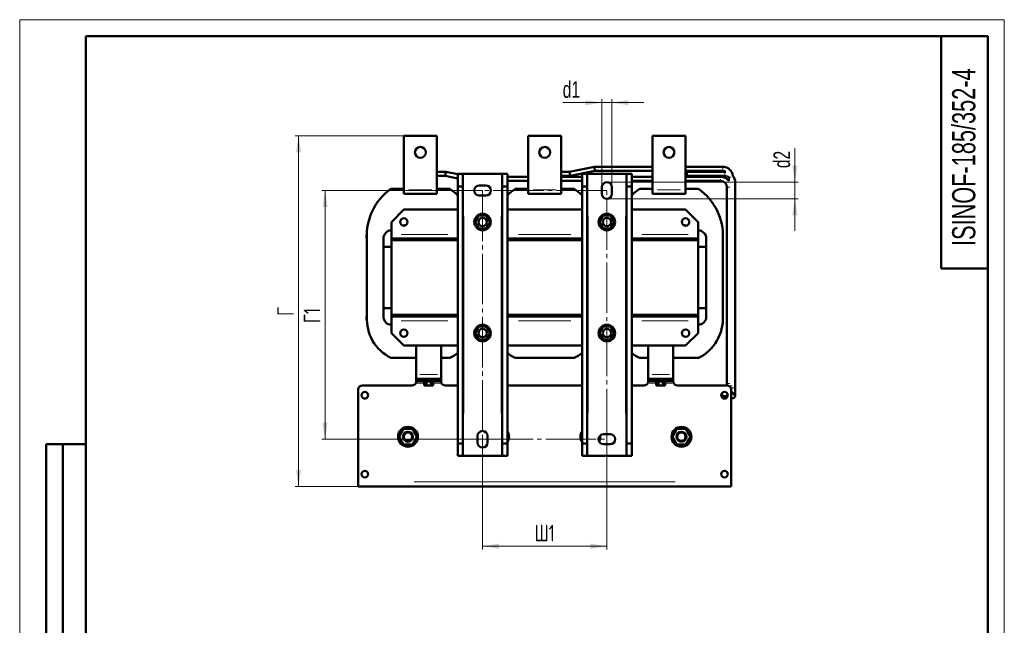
# Model space of a CAD drawing. Header units: millimetres. Extents: x 0 to 1188, y 0 to 1680.
# Tile 2 of 2: x 0 to 1188, y 950 to 1680. Entities that reach past the tile are written whole.
import ezdxf

# ---------------------------------------------------------------- set-up
doc = ezdxf.new("R2010")
doc.units = ezdxf.units.MM
doc.header["$LTSCALE"] = 4
doc.linetypes.add('SLD-Осевая', pattern=[19.05, 15.24, -1.27, 1.27, -1.27])
doc.linetypes.add('SLD-Сплошная', pattern=[0])
doc.styles.add('SLDTEXTSTYLE0', font='TXT', dxfattribs={"width": 0.7})
doc.styles.add('SLDTEXTSTYLE1', font='TXT', dxfattribs={"width": 0.7, "bigfont": 'bigfont'})
doc.dimstyles.new('SLDDIMSTYLE0', dxfattribs={"dimtxt": 20, "dimasz": 20, "dimexe": 0, "dimexo": 0.0625, "dimgap": 5, "dimtad": 2, "dimdec": 1, "dimrnd": 1e-09, "dimzin": 12, "dimdsep": 46, "dimtxsty": 'SLDTEXTSTYLE0', "dimsah": 1, "dimcen": 0.09, "dimadec": 0, "dimazin": 3, "dimtfac": 1, "dimtdec": 3, "dimtofl": 0, "dimtmove": 0, "dimatfit": 3, "dimfxl": 0, "dimfrac": 2, "dimtolj": 1, "dimtzin": 12, "dimarcsym": 0})
doc.dimstyles.new('SLDDIMSTYLE1', dxfattribs={"dimtxt": 20, "dimasz": 20, "dimexe": 0, "dimexo": 0.0625, "dimgap": 5, "dimtad": 2, "dimdec": 1, "dimrnd": 1e-09, "dimzin": 12, "dimdsep": 46, "dimtxsty": 'SLDTEXTSTYLE0', "dimsah": 1, "dimcen": 0.09, "dimadec": 0, "dimazin": 3, "dimtfac": 1, "dimtdec": 3, "dimtmove": 0, "dimatfit": 0, "dimfxl": 0, "dimfrac": 2, "dimtolj": 1, "dimtzin": 12, "dimarcsym": 0})

# ---------------------------------------------------------------- blocks, each defined once
blk = doc.blocks.new('_D_2')
at = {"color": 7, "linetype": 'SLD-Сплошная', "lineweight": 0}
for p, q in [((558.5, 1174), (558.5, 1041)), ((708.5, 1174), (708.5, 1041)), ((558.5, 1045), (708.5, 1045))]:
    blk.add_line(p, q, dxfattribs=at)
at = {"color": 7, "linetype": 'SLD-Сплошная', "lineweight": 18}
for points in [[(558.5, 1045), (578.5, 1041.9), (578.5, 1048.1)], [(708.5, 1045), (688.5, 1048.1), (688.5, 1041.9)]]:
    blk.add_solid(points, dxfattribs=at)
at = {"color": 7, "linetype": 'SLD-Сплошная', "lineweight": 18, "insert": (621.4, 1070.8), "char_height": 20, "attachment_point": 1, "style": 'SLDTEXTSTYLE1'}
blk.add_mtext('Ш1', dxfattribs=at)
blk = doc.blocks.new('_D_3')
at = {"color": 7, "linetype": 'SLD-Сплошная', "lineweight": 0}
for p, q in [((558.4, 1474), (364.5, 1474)), ((368.5, 1474), (368.5, 1174)), ((558.4, 1174), (364.5, 1174))]:
    blk.add_line(p, q, dxfattribs=at)
at = {"color": 7, "linetype": 'SLD-Сплошная', "lineweight": 18}
for points in [[(368.5, 1474), (365.4, 1454), (371.5, 1454)], [(368.5, 1174), (371.5, 1194), (365.4, 1194)]]:
    blk.add_solid(points, dxfattribs=at)
at = {"color": 7, "linetype": 'SLD-Сплошная', "lineweight": 18, "insert": (342.7, 1314.1), "char_height": 20, "attachment_point": 1, "rotation": 90, "style": 'SLDTEXTSTYLE1'}
blk.add_mtext('Г1', dxfattribs=at)
blk = doc.blocks.new('_D_4')
at = {"color": 7, "linetype": 'SLD-Сплошная', "lineweight": 0}
for p, q in [((463.4, 1540), (332.5, 1540)), ((336.5, 1540), (336.5, 1117)), ((408.4, 1117), (332.5, 1117))]:
    blk.add_line(p, q, dxfattribs=at)
at = {"color": 7, "linetype": 'SLD-Сплошная', "lineweight": 18}
for points in [[(336.5, 1540), (333.4, 1520), (339.5, 1520)], [(336.5, 1117), (339.5, 1137), (333.4, 1137)]]:
    blk.add_solid(points, dxfattribs=at)
at = {"color": 7, "linetype": 'SLD-Сплошная', "lineweight": 18, "insert": (310.7, 1322.8), "char_height": 20, "attachment_point": 1, "rotation": 90, "style": 'SLDTEXTSTYLE1'}
blk.add_mtext('Г', dxfattribs=at)
blk = doc.blocks.new('_D_5')
at = {"color": 7, "linetype": 'SLD-Сплошная', "lineweight": 0}
for p, q in [((702.5, 1478), (702.5, 1584)), ((714.5, 1478), (714.5, 1584)), ((702.5, 1580), (655.2, 1580)), ((702.5, 1580), (714.5, 1580)), ((714.5, 1580), (752.9, 1580))]:
    blk.add_line(p, q, dxfattribs=at)
at = {"color": 7, "linetype": 'SLD-Сплошная', "lineweight": 18}
for points in [[(702.5, 1580), (682.5, 1583.1), (682.5, 1576.9)], [(714.5, 1580), (734.5, 1576.9), (734.5, 1583.1)]]:
    blk.add_solid(points, dxfattribs=at)
at = {"color": 7, "linetype": 'SLD-Сплошная', "lineweight": 18, "insert": (655.2, 1605.8), "char_height": 20, "attachment_point": 1, "style": 'SLDTEXTSTYLE0'}
blk.add_mtext('d1', dxfattribs=at)
blk = doc.blocks.new('_D_6')
at = {"color": 7, "linetype": 'SLD-Сплошная', "lineweight": 0}
for p, q in [((935.3, 1484), (935.3, 1525.1)), ((708.5, 1484), (939.3, 1484)), ((935.3, 1484), (935.3, 1464)), ((708.5, 1464), (939.3, 1464)), ((935.3, 1464), (935.3, 1425.5))]:
    blk.add_line(p, q, dxfattribs=at)
at = {"color": 7, "linetype": 'SLD-Сплошная', "lineweight": 18}
for points in [[(935.3, 1484), (938.3, 1504), (932.2, 1504)], [(935.3, 1464), (932.2, 1444), (938.3, 1444)]]:
    blk.add_solid(points, dxfattribs=at)
at = {"color": 7, "linetype": 'SLD-Сплошная', "lineweight": 18, "insert": (909.5, 1501), "char_height": 20, "attachment_point": 1, "rotation": 90, "style": 'SLDTEXTSTYLE0'}
blk.add_mtext('d2', dxfattribs=at)

msp = doc.modelspace()

# ---------------------------------------------------------------- linework, layer by layer
at = {"color": 7, "linetype": 'SLD-Сплошная', "lineweight": 18}
for p, q in [((0, 1680), (1188, 1680)), ((0, 1680), (0, 0)), ((1188, 1680), (1188, 0))]:
    msp.add_line(p, q, dxfattribs=at)
at = {"color": 7, "linetype": 'SLD-Сплошная', "lineweight": 50}
for p, q in [((80, 1660), (80, 20)), ((1168, 1660), (80, 1660)), ((80, 1660), (80, 20)), ((1112, 1660), (1112, 1380)), ((1168, 20), (1168, 1660)), ((503.46, 1539.99), (463.46, 1539.99)), ((463.46, 1539.99), (463.46, 1474.99)), ((503.46, 1474.99), (503.46, 1539.99)), ((653.46, 1539.99), (613.46, 1539.99)), ((613.46, 1539.99), (613.46, 1474.99)), ((653.46, 1474.99), (653.46, 1539.99)), ((803.46, 1539.99), (763.46, 1539.99)), ((763.46, 1539.99), (763.46, 1474.99)), ((803.46, 1474.99), (803.46, 1539.99)), ((693.56, 1502.58), (663.56, 1496.58)), ((664.05, 1491.58), (694.05, 1497.58)), ((763.46, 1502.58), (693.56, 1502.58)), ((693.56, 1502.58), (694.05, 1497.58)), ((694.05, 1497.58), (763.46, 1497.58)), ((848.25, 1502.58), (803.46, 1502.58)), ((803.46, 1497.58), (848.25, 1497.58)), ((514.05, 1496.58), (503.46, 1496.58)), ((503.46, 1491.58), (513.56, 1491.58)), ((514.05, 1496.58), (513.56, 1491.58)), ((513.56, 1491.58), (528.46, 1488.6)), ((528.46, 1493.7), (514.05, 1496.58)), ((528.46, 1493.99), (534.71, 1493.99)), ((528.46, 1478.99), (528.46, 1493.99)), ((534.71, 1493.99), (534.71, 1478.99)), ((534.71, 1493.99), (535.96, 1493.99)), ((535.96, 1493.99), (580.96, 1493.99)), ((580.96, 1493.99), (582.21, 1493.99)), ((582.21, 1493.99), (588.46, 1493.99)), ((582.21, 1478.99), (582.21, 1493.99)), ((588.46, 1493.99), (588.46, 1478.99)), ((613.46, 1490.58), (588.46, 1490.58)), ((588.46, 1485.58), (613.46, 1485.58)), ((663.56, 1496.58), (653.46, 1496.58)), ((653.46, 1491.58), (664.05, 1491.58)), ((678.46, 1490.58), (653.46, 1490.58)), ((653.46, 1485.58), (678.46, 1485.58)), ((663.56, 1496.58), (664.05, 1491.58)), ((678.46, 1493.99), (684.71, 1493.99)), ((678.46, 1478.99), (678.46, 1493.99)), ((684.71, 1493.99), (684.71, 1478.99)), ((684.71, 1493.99), (685.96, 1493.99)), ((685.96, 1493.99), (730.96, 1493.99)), ((730.96, 1493.99), (732.21, 1493.99)), ((732.21, 1493.99), (738.46, 1493.99)), ((732.21, 1478.99), (732.21, 1493.99)), ((738.46, 1493.99), (738.46, 1478.99)), ((763.46, 1490.58), (738.46, 1490.58)), ((738.46, 1485.58), (763.46, 1485.58)), ((804.98, 1496.58), (803.46, 1496.58)), ((803.46, 1491.58), (804.98, 1491.58)), ((845.75, 1490.58), (803.46, 1490.58)), ((803.46, 1485.58), (845.75, 1485.58)), ((850.75, 1496.58), (804.98, 1496.58)), ((804.98, 1494.08), (804.98, 1496.58)), ((804.98, 1496.58), (804.98, 1491.58)), ((804.98, 1491.58), (804.98, 1494.08)), ((804.98, 1491.58), (850.75, 1491.58)), ((852.12, 1496.5), (850.75, 1496.58)), ((855.75, 1489.67), (855.75, 1485.58)), ((447.77, 1475.99), (463.46, 1475.99)), ((463.46, 1474.99), (463.46, 1469.99)), ((503.46, 1475.99), (519.1, 1475.99)), ((503.46, 1469.99), (503.46, 1474.99)), ((528.46, 1478.99), (534.71, 1478.99)), ((528.46, 1168.99), (528.46, 1478.99)), ((534.71, 1478.99), (534.71, 1168.99)), ((554.46, 1479.99), (562.46, 1479.99)), ((582.21, 1478.99), (588.46, 1478.99)), ((582.21, 1168.99), (582.21, 1478.99)), ((588.46, 1478.99), (588.46, 1168.99)), ((597.77, 1475.99), (613.46, 1475.99)), ((613.46, 1474.99), (613.46, 1469.99)), ((653.46, 1475.99), (669.1, 1475.99)), ((653.46, 1469.99), (653.46, 1474.99)), ((678.46, 1478.99), (684.71, 1478.99)), ((678.46, 1168.99), (678.46, 1478.99)), ((684.71, 1478.99), (684.71, 1168.99)), ((702.46, 1469.99), (702.46, 1477.99)), ((714.46, 1477.99), (714.46, 1469.99)), ((732.21, 1478.99), (738.46, 1478.99)), ((732.21, 1168.99), (732.21, 1478.99)), ((738.46, 1478.99), (738.46, 1168.99)), ((747.77, 1475.99), (763.46, 1475.99)), ((763.46, 1474.99), (763.46, 1469.99)), ((803.46, 1475.99), (819.1, 1475.99)), ((803.46, 1469.99), (803.46, 1474.99)), ((853.25, 1478.08), (853.25, 1241.1)), ((863.25, 1236.1), (863.25, 1484.08)), ((463.46, 1469.99), (503.46, 1469.99)), ((562.46, 1467.99), (554.46, 1467.99)), ((613.46, 1469.99), (653.46, 1469.99)), ((763.46, 1469.99), (803.46, 1469.99)), ((448.46, 1435.99), (463.46, 1450.99)), ((463.46, 1450.99), (528.46, 1450.99)), ((588.46, 1450.99), (678.46, 1450.99)), ((738.46, 1450.99), (803.46, 1450.99)), ((803.46, 1450.99), (818.46, 1435.99)), ((549.46, 1435.99), (553.96, 1443.79)), ((553.96, 1443.79), (562.96, 1443.79)), ((562.96, 1443.79), (567.46, 1435.99)), ((699.46, 1435.99), (703.96, 1443.79)), ((703.96, 1443.79), (712.96, 1443.79)), ((712.96, 1443.79), (717.46, 1435.99)), ((448.46, 1420.99), (448.46, 1435.99)), ((463.46, 1431.49), (463.46, 1431.99)), ((463.46, 1431.99), (465.52, 1431.99)), ((553.96, 1428.2), (549.46, 1435.99)), ((562.96, 1428.2), (553.96, 1428.2)), ((567.46, 1435.99), (562.96, 1428.2)), ((703.96, 1428.2), (699.46, 1435.99)), ((712.96, 1428.2), (703.96, 1428.2)), ((717.46, 1435.99), (712.96, 1428.2)), ((801.4, 1431.99), (803.46, 1431.99)), ((803.46, 1431.99), (803.46, 1431.49)), ((818.46, 1420.99), (818.46, 1435.99)), ((418.46, 1419.99), (418.46, 1415.99)), ((418.83, 1419.99), (418.46, 1419.99)), ((418.46, 1415.99), (418.94, 1415.99)), ((418.96, 1322.35), (418.96, 1415.64)), ((438.96, 1321.99), (438.96, 1415.99)), ((438.96, 1405.99), (438.96, 1415.99)), ((448.46, 1415.99), (448.46, 1420.99)), ((448.46, 1415.99), (448.46, 1413.99)), ((448.46, 1415.99), (518.46, 1415.99)), ((448.46, 1413.99), (518.46, 1413.99)), ((528.46, 1413.99), (448.46, 1413.99)), ((448.46, 1413.99), (448.46, 1323.99)), ((528.46, 1415.99), (518.46, 1415.99)), ((518.46, 1413.99), (518.46, 1415.99)), ((598.46, 1415.99), (588.46, 1415.99)), ((678.46, 1413.99), (588.46, 1413.99)), ((588.96, 1413.99), (588.96, 1415.99)), ((668.46, 1415.99), (598.46, 1415.99)), ((598.46, 1415.99), (598.46, 1413.99)), ((598.46, 1413.99), (668.46, 1413.99)), ((678.46, 1415.99), (668.46, 1415.99)), ((668.46, 1413.99), (668.46, 1415.99)), ((748.46, 1415.99), (738.46, 1415.99)), ((818.46, 1413.99), (738.46, 1413.99)), ((738.96, 1413.99), (738.96, 1415.99)), ((748.46, 1415.99), (748.46, 1413.99)), ((748.46, 1415.99), (818.46, 1415.99)), ((748.46, 1413.99), (818.46, 1413.99)), ((818.46, 1413.99), (818.46, 1415.99)), ((818.46, 1323.99), (818.46, 1413.99)), ((828.46, 1321.99), (828.46, 1415.99)), ((828.46, 1415.99), (828.46, 1405.99)), ((848.46, 1415.95), (848.46, 1322.04)), ((448.46, 1405.99), (438.96, 1405.99)), ((828.46, 1405.99), (818.46, 1405.99)), ((1112, 1380), (1168, 1380)), ((438.96, 1331.99), (448.46, 1331.99)), ((438.96, 1321.99), (438.96, 1331.99)), ((818.46, 1331.99), (828.46, 1331.99)), ((828.46, 1331.99), (828.46, 1321.99)), ((418.46, 1317.99), (418.46, 1321.99)), ((418.94, 1321.99), (418.46, 1321.99)), ((448.46, 1323.99), (448.46, 1321.99)), ((518.46, 1323.99), (448.46, 1323.99)), ((448.46, 1323.99), (528.46, 1323.99)), ((448.46, 1316.99), (448.46, 1321.99)), ((518.46, 1321.99), (448.46, 1321.99)), ((518.46, 1321.99), (518.46, 1323.99)), ((518.46, 1321.99), (528.46, 1321.99)), ((588.46, 1323.99), (678.46, 1323.99)), ((588.46, 1321.99), (598.46, 1321.99)), ((588.96, 1321.99), (588.96, 1323.99)), ((598.46, 1323.99), (598.46, 1321.99)), ((668.46, 1323.99), (598.46, 1323.99)), ((598.46, 1321.99), (668.46, 1321.99)), ((668.46, 1321.99), (668.46, 1323.99)), ((668.46, 1321.99), (678.46, 1321.99)), ((738.46, 1323.99), (818.46, 1323.99)), ((738.46, 1321.99), (748.46, 1321.99)), ((738.96, 1321.99), (738.96, 1323.99)), ((748.46, 1323.99), (748.46, 1321.99)), ((818.46, 1323.99), (748.46, 1323.99)), ((818.46, 1321.99), (748.46, 1321.99)), ((818.46, 1321.99), (818.46, 1323.99)), ((818.46, 1316.99), (818.46, 1321.99)), ((418.46, 1317.99), (418.87, 1317.99)), ((448.46, 1301.99), (448.46, 1316.99)), ((549.46, 1301.99), (553.96, 1309.79)), ((553.96, 1309.79), (562.96, 1309.79)), ((562.96, 1309.79), (567.46, 1301.99)), ((699.46, 1301.99), (703.96, 1309.79)), ((703.96, 1309.79), (712.96, 1309.79)), ((712.96, 1309.79), (717.46, 1301.99)), ((818.46, 1301.99), (818.46, 1316.99)), ((463.46, 1286.99), (448.46, 1301.99)), ((553.96, 1294.2), (549.46, 1301.99)), ((567.46, 1301.99), (562.96, 1294.2)), ((703.96, 1294.2), (699.46, 1301.99)), ((717.46, 1301.99), (712.96, 1294.2)), ((818.46, 1301.99), (803.46, 1286.99)), ((528.46, 1286.99), (463.46, 1286.99)), ((478.46, 1251.99), (478.46, 1286.99)), ((508.46, 1251.99), (508.46, 1286.99)), ((562.96, 1294.2), (553.96, 1294.2)), ((678.46, 1286.99), (588.46, 1286.99)), ((712.96, 1294.2), (703.96, 1294.2)), ((803.46, 1286.99), (738.46, 1286.99)), ((758.46, 1286.99), (758.46, 1251.99)), ((788.46, 1251.99), (788.46, 1286.99)), ((478.46, 1271.99), (447.93, 1271.99)), ((518.94, 1271.99), (508.46, 1271.99)), ((668.94, 1271.99), (597.93, 1271.99)), ((758.46, 1271.99), (747.93, 1271.99)), ((818.94, 1271.99), (788.46, 1271.99)), ((478.46, 1246.99), (478.46, 1251.99)), ((508.46, 1246.99), (508.46, 1251.99)), ((758.46, 1246.99), (758.46, 1251.99)), ((788.46, 1246.99), (788.46, 1251.99)), ((473.46, 1239), (413.46, 1239)), ((478.46, 1246.99), (508.46, 1246.99)), ((478.46, 1246.99), (478.46, 1244)), ((481.46, 1244), (478.46, 1244)), ((505.46, 1244), (481.46, 1244)), ((487.46, 1244), (487.46, 1243.53)), ((499.46, 1243.53), (487.46, 1243.53)), ((488.06, 1243.53), (488.06, 1238.73)), ((488.06, 1238.73), (490.76, 1238.73)), ((490.76, 1243.53), (490.76, 1238.73)), ((490.76, 1238.73), (496.16, 1238.73)), ((496.16, 1243.53), (496.16, 1238.73)), ((496.16, 1238.73), (498.86, 1238.73)), ((498.86, 1238.73), (498.86, 1243.53)), ((499.46, 1243.53), (499.46, 1244)), ((508.46, 1244), (505.46, 1244)), ((508.46, 1244), (508.46, 1246.99)), ((528.46, 1239), (513.46, 1239)), ((678.46, 1239), (588.46, 1239)), ((753.46, 1239), (738.46, 1239)), ((758.46, 1246.99), (758.46, 1244)), ((758.46, 1246.99), (788.46, 1246.99)), ((761.46, 1244), (758.46, 1244)), ((785.46, 1244), (761.46, 1244)), ((767.46, 1244), (767.46, 1243.53)), ((767.46, 1243.53), (779.46, 1243.53)), ((768.06, 1243.53), (768.06, 1238.73)), ((768.06, 1238.73), (770.76, 1238.73)), ((770.76, 1243.53), (770.76, 1238.73)), ((770.76, 1238.73), (776.16, 1238.73)), ((776.16, 1243.53), (776.16, 1238.73)), ((776.16, 1238.73), (778.86, 1238.73)), ((778.86, 1238.73), (778.86, 1243.53)), ((779.46, 1243.53), (779.46, 1244)), ((788.46, 1244), (785.46, 1244)), ((788.46, 1244), (788.46, 1246.99)), ((853.46, 1239), (793.46, 1239)), ((853.25, 1241.1), (853.25, 1239)), ((863.25, 1226.1), (863.25, 1236.1)), ((408.46, 1234), (408.46, 1122.5)), ((846.57, 1226.1), (848.25, 1226.1)), ((848.25, 1226.1), (854.36, 1226.1)), ((858.46, 1122.5), (858.46, 1234)), ((848.36, 1223.6), (850.75, 1223.6)), ((850.75, 1223.6), (852.57, 1223.6)), ((858.46, 1223.6), (860.75, 1223.6)), ((457.66, 1177), (463.06, 1186.35)), ((463.06, 1167.64), (457.66, 1177)), ((463.06, 1186.35), (473.86, 1186.35)), ((473.86, 1186.35), (479.26, 1177)), ((479.26, 1177), (473.86, 1167.64)), ((552.46, 1169.99), (552.46, 1177.99)), ((564.46, 1177.99), (564.46, 1169.99)), ((588.46, 1178.38), (589.26, 1177)), ((589.26, 1177), (588.46, 1175.61)), ((677.66, 1177), (678.46, 1178.38)), ((678.46, 1175.61), (677.66, 1177)), ((704.46, 1179.99), (712.46, 1179.99)), ((787.66, 1177), (793.06, 1186.35)), ((793.06, 1167.64), (787.66, 1177)), ((793.06, 1186.35), (803.86, 1186.35)), ((803.86, 1186.35), (809.26, 1177)), ((809.26, 1177), (803.86, 1167.64)), ((32, 688), (32, 1168)), ((80, 1168), (32, 1168)), ((32, 688), (32, 1168)), ((52, 688), (52, 1168)), ((52, 688), (52, 1168)), ((473.86, 1167.64), (463.06, 1167.64)), ((534.71, 1168.99), (528.46, 1168.99)), ((528.46, 1153.99), (528.46, 1168.99)), ((534.71, 1153.99), (534.71, 1168.99)), ((588.46, 1168.99), (582.21, 1168.99)), ((582.21, 1153.99), (582.21, 1168.99)), ((588.46, 1153.99), (588.46, 1168.99)), ((684.71, 1168.99), (678.46, 1168.99)), ((678.46, 1153.99), (678.46, 1168.99)), ((684.71, 1153.99), (684.71, 1168.99)), ((712.46, 1167.99), (704.46, 1167.99)), ((738.46, 1168.99), (732.21, 1168.99)), ((732.21, 1153.99), (732.21, 1168.99)), ((738.46, 1153.99), (738.46, 1168.99)), ((803.86, 1167.64), (793.06, 1167.64)), ((534.71, 1153.99), (528.46, 1153.99)), ((535.96, 1153.99), (534.71, 1153.99)), ((580.96, 1153.99), (535.96, 1153.99)), ((582.21, 1153.99), (580.96, 1153.99)), ((588.46, 1153.99), (582.21, 1153.99)), ((684.71, 1153.99), (678.46, 1153.99)), ((685.96, 1153.99), (684.71, 1153.99)), ((730.96, 1153.99), (685.96, 1153.99)), ((732.21, 1153.99), (730.96, 1153.99)), ((738.46, 1153.99), (732.21, 1153.99)), ((408.46, 1122.5), (408.46, 1117)), ((408.46, 1117), (858.46, 1117)), ((858.46, 1122.5), (858.46, 1117))]:
    msp.add_line(p, q, dxfattribs=at)
at = {"color": 8, "linetype": 'SLD-Сплошная', "lineweight": 18}
for p, q in [((848.25, 1502.58), (848.25, 1497.58)), ((850.75, 1496.58), (850.75, 1491.58)), ((858.49, 1490.08), (856.69, 1490.08)), ((469.46, 1474.99), (497.46, 1474.99)), ((619.46, 1474.99), (647.46, 1474.99)), ((769.46, 1474.99), (797.46, 1474.99)), ((855.75, 1478.08), (853.25, 1478.08)), ((857, 1478.08), (855.75, 1478.08)), ((860.75, 1484.08), (859.5, 1484.08)), ((863.25, 1484.08), (860.75, 1484.08)), ((535.96, 1442.99), (535.96, 1204.99)), ((580.96, 1204.99), (580.96, 1442.99)), ((685.96, 1442.99), (685.96, 1204.99)), ((730.96, 1204.99), (730.96, 1442.99)), ((516.46, 1420.99), (460.46, 1420.99)), ((664.96, 1420.99), (601.96, 1420.99)), ((806.46, 1420.99), (750.46, 1420.99)), ((460.46, 1316.99), (516.46, 1316.99)), ((601.96, 1316.99), (664.96, 1316.99)), ((750.46, 1316.99), (806.46, 1316.99)), ((482.96, 1251.99), (503.96, 1251.99)), ((762.96, 1251.99), (783.96, 1251.99)), ((486.52, 1241.5), (479.33, 1241.5)), ((481.46, 1244.45), (481.46, 1246.55)), ((507.59, 1241.5), (500.4, 1241.5)), ((505.46, 1244.45), (505.46, 1246.55)), ((766.52, 1241.5), (759.33, 1241.5)), ((761.46, 1244.45), (761.46, 1246.55)), ((787.59, 1241.5), (780.4, 1241.5)), ((785.46, 1244.45), (785.46, 1246.55)), ((853.25, 1241.1), (855.75, 1241.1)), ((855.75, 1241.1), (857, 1241.1)), ((857.34, 1238.6), (859.5, 1238.6)), ((859.84, 1236.1), (863.25, 1236.1)), ((848.25, 1230.33), (848.25, 1226.1)), ((850.75, 1226.1), (850.75, 1223.6)), ((475.96, 1122.5), (790.96, 1122.5))]:
    msp.add_line(p, q, dxfattribs=at)
at = {"color": 7, "linetype": 'SLD-Осевая', "lineweight": 18}
for p, q in [((708.46, 1473.99), (558.46, 1473.99)), ((558.46, 1473.99), (558.46, 1173.99)), ((708.46, 1173.99), (708.46, 1473.99)), ((558.46, 1173.99), (708.46, 1173.99))]:
    msp.add_line(p, q, dxfattribs=at)
at = {"color": 7, "linetype": 'SLD-Сплошная', "lineweight": 50, "flags": 128}
msp.add_lwpolyline([(818.46, 1415.99), (818.46, 1416.09), (818.46, 1416.38), (818.46, 1416.84), (818.46, 1417.46), (818.46, 1418.22), (818.46, 1419.08), (818.46, 1420.02), (818.46, 1420.99)], dxfattribs=at)
at = {"color": 7, "linetype": 'SLD-Сплошная', "lineweight": 50}
for centre, radius in [((483.46, 1519.99), 6.5), ((633.46, 1519.99), 6.5), ((783.46, 1519.99), 6.5), ((463.46, 1435.99), 4.5), ((558.46, 1435.99), 10), ((558.46, 1435.99), 5), ((708.46, 1435.99), 10), ((708.46, 1435.99), 5), ((803.46, 1435.99), 4.5), ((558.46, 1301.99), 10), ((558.46, 1301.99), 5), ((708.46, 1301.99), 10), ((708.46, 1301.99), 5), ((463.46, 1301.99), 4.5), ((803.46, 1301.99), 4.5), ((416.46, 1227), 4), ((850.46, 1227), 4), ((468.46, 1177), 12), ((798.46, 1177), 12), ((468.46, 1177), 6), ((468.46, 1177), 5), ((798.46, 1177), 6), ((798.46, 1177), 5), ((416.46, 1132), 4), ((850.46, 1132), 4)]:
    msp.add_circle(centre, radius, dxfattribs=at)
for centre, radius, start, end in [((848.25, 1490.08), 12.5, 7.5498, 90), ((848.25, 1490.08), 7.5, 58.94081, 90), ((845.75, 1478.08), 12.5, 36.8699, 89.99064), ((845.75, 1478.08), 7.5, 0, 90), ((850.75, 1484.08), 7.5, 48.18969, 90), ((850.75, 1484.08), 12.5, 0, 37.68993), ((487.6, 1419.93), 68.77, 125.39487, 183.57798), ((479.22, 1419.29), 69.32, 44.73765, 54.88001), ((554.46, 1473.99), 6, 90, 270), ((562.46, 1473.99), 6, 270, 90), ((637.6, 1419.93), 68.77, 125.39487, 135.60251), ((629.22, 1419.29), 69.32, 44.73765, 54.88001), ((708.46, 1477.99), 6, 0, 180), ((787.6, 1419.93), 68.77, 125.39487, 135.60251), ((779.22, 1419.29), 69.32, 357.23451, 54.88001), ((708.46, 1469.99), 6, 180, 0), ((448.54, 1416.41), 9.58, 90.44744, 182.49016), ((818.46, 1415.99), 10, 0, 90), ((471.55, 1319.09), 52.69, 176.46125, 243.36548), ((448.54, 1321.58), 9.58, 177.50984, 269.55256), ((818.46, 1321.99), 10, 270, 0), ((795.35, 1319.64), 53.17, 296.3353, 2.58263), ((495.35, 1319.64), 53.17, 296.3353, 308.52219), ((621.55, 1319.09), 52.69, 231.09618, 243.36548), ((645.35, 1319.64), 53.17, 296.3353, 308.52219), ((771.55, 1319.09), 52.69, 231.09618, 243.36548), ((413.46, 1234), 5, 90, 180), ((473.46, 1244), 5, 270, 330), ((513.46, 1244), 5, 210, 270), ((753.46, 1244), 5, 270, 330), ((793.46, 1244), 5, 210, 270), ((853.46, 1234), 5, 0, 90), ((858.25, 1228.6), 2.5, 356.21764, 85.17324), ((860.75, 1226.1), 2.5, 270, 90), ((558.46, 1177.99), 6, 0, 180), ((578.46, 1177), 12, 326.4429, 33.5571), ((688.46, 1177), 12, 146.44248, 213.55752), ((704.46, 1173.99), 6, 90, 270), ((688.46, 1177), 12, 332.0636, 6.67453), ((712.46, 1173.99), 6, 270, 90), ((558.46, 1169.99), 6, 180, 0)]:
    msp.add_arc(centre, radius, start, end, dxfattribs=at)
at = {"color": 8, "linetype": 'SLD-Сплошная', "lineweight": 18}
for points, knots in [([(845.75, 1490.5), (845.75, 1490.48), (845.75, 1490.41), (845.75, 1490.06), (845.75, 1489.84)], [0, 0, 0, 0, 0.3810206, 1, 1, 1, 1]), ([(845.75, 1487.71), (845.75, 1487.51), (845.75, 1486.98), (845.75, 1486.56), (845.75, 1486.31)], [0, 0, 0, 0, 0.38102061, 1, 1, 1, 1])]:
    msp.add_open_spline(points, degree=3, knots=knots, dxfattribs=at)
at = {"color": 7, "linetype": 'SLD-Сплошная', "lineweight": 50}
for points, knots in [([(477.79, 1241.5), (477.88, 1241.64), (477.95, 1241.79), (478.09, 1242.1), (478.15, 1242.25), (478.25, 1242.55), (478.29, 1242.69), (478.36, 1242.97), (478.38, 1243.11), (478.42, 1243.35), (478.43, 1243.46), (478.45, 1243.65), (478.46, 1243.73), (478.46, 1243.86), (478.46, 1243.91), (478.46, 1243.98), (478.46, 1244), (478.46, 1244)], [0, 0, 0, 0, 0.125, 0.125, 0.25, 0.25, 0.375, 0.375, 0.5, 0.5, 0.625, 0.625, 0.75, 0.75, 0.875, 0.875, 1, 1, 1, 1]), ([(508.46, 1244), (508.46, 1244), (508.46, 1243.98), (508.46, 1243.91), (508.46, 1243.86), (508.47, 1243.73), (508.47, 1243.65), (508.49, 1243.46), (508.5, 1243.35), (508.56, 1242.99), (508.62, 1242.7), (508.78, 1242.25), (508.84, 1242.1), (508.97, 1241.79), (509.05, 1241.64), (509.13, 1241.5)], [0, 0, 0, 0, 0.125, 0.125, 0.25, 0.25, 0.375, 0.375, 0.5, 0.5, 0.75, 0.75, 0.875, 0.875, 1, 1, 1, 1]), ([(758.46, 1244), (758.46, 1244), (758.46, 1243.98), (758.46, 1243.91), (758.46, 1243.86), (758.46, 1243.73), (758.45, 1243.65), (758.43, 1243.46), (758.42, 1243.35), (758.37, 1242.99), (758.3, 1242.7), (758.15, 1242.25), (758.09, 1242.1), (757.95, 1241.79), (757.88, 1241.64), (757.79, 1241.5)], [0, 0, 0, 0, 0.125, 0.125, 0.25, 0.25, 0.375, 0.375, 0.5, 0.5, 0.75, 0.75, 0.875, 0.875, 1, 1, 1, 1]), ([(788.46, 1244), (788.46, 1244), (788.46, 1243.98), (788.46, 1243.91), (788.46, 1243.86), (788.47, 1243.73), (788.47, 1243.65), (788.49, 1243.46), (788.5, 1243.35), (788.56, 1242.99), (788.62, 1242.7), (788.78, 1242.25), (788.84, 1242.1), (788.97, 1241.79), (789.05, 1241.64), (789.13, 1241.5)], [0, 0, 0, 0, 0.125, 0.125, 0.25, 0.25, 0.375, 0.375, 0.5, 0.5, 0.75, 0.75, 0.875, 0.875, 1, 1, 1, 1])]:
    msp.add_open_spline(points, degree=3, knots=knots, dxfattribs=at)

# ---------------------------------------------------------------- texts
at = {"color": 7, "linetype": 'Continuous', "lineweight": 0, "insert": (1125.05, 1514.17), "char_height": 28, "attachment_point": 2, "rotation": 90, "style": 'SLDTEXTSTYLE0'}
msp.add_mtext('ISINOF-185/352-4', dxfattribs=at)

# ---------------------------------------------------------------- dimensions: what is measured, and where the dimension line sits
at = {"color": 7, "linetype": 'SLD-Сплошная', "lineweight": 18}
for base, p1, p2, text, dimstyle, picture, middle in [((714.46, 1579.99), (702.46, 1477.99), (714.46, 1477.99), 'd1', 'SLDDIMSTYLE1', '_D_5', (665.19, 1579.99)), ((708.46, 1045), (558.46, 1173.99), (708.46, 1173.99), 'Ш1', 'SLDDIMSTYLE0', '_D_2', (633.46, 1045))]:
    dim = msp.add_linear_dim(base=base, p1=p1, p2=p2, text=text, dimstyle=dimstyle, dxfattribs=at)
    dim.commit()
    dim.dimension.update_dxf_attribs({"geometry": picture, "text_midpoint": middle, "dimtype": 160})
for base, p1, p2, text, dimstyle, picture, middle in [((336.46, 1117), (463.46, 1539.99), (408.46, 1117), 'Г', 'SLDDIMSTYLE0', '_D_4', (336.46, 1328.5)), ((935.25, 1463.99), (708.46, 1483.99), (708.46, 1463.99), 'd2', 'SLDDIMSTYLE1', '_D_6', (935.25, 1513.06)), ((368.46, 1173.99), (558.46, 1473.99), (558.46, 1173.99), 'Г1', 'SLDDIMSTYLE0', '_D_3', (368.46, 1323.99))]:
    dim = msp.add_linear_dim(base=base, p1=p1, p2=p2, angle=90, text=text, dimstyle=dimstyle, dxfattribs=at)
    dim.commit()
    dim.dimension.update_dxf_attribs({"geometry": picture, "text_midpoint": middle, "dimtype": 160})

doc.saveas('drawing.dxf')
